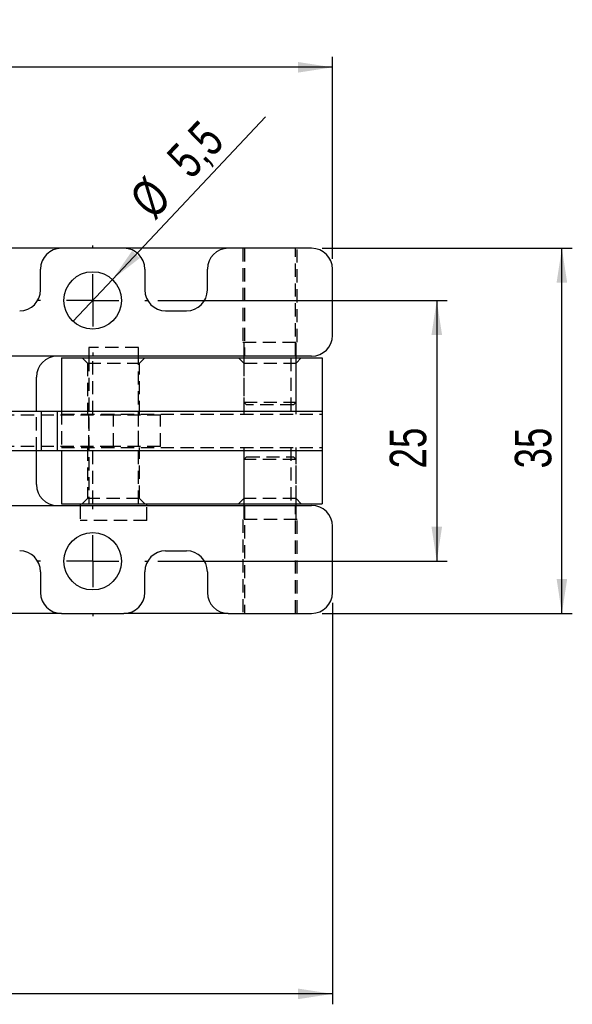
# Model space of a CAD drawing. Extents: x 30 to 391, y 7 to 282.
# Tile 18 of 30: x 160 to 213, y 95 to 189. Entities that reach past the tile are written whole.
import ezdxf

# ---------------------------------------------------------------- set-up
doc = ezdxf.new("R2010")
doc.units = 0
doc.linetypes.add('HIDDEN', pattern=[1.905, 1.27, -0.635])
doc.layers.get('0').update_dxf_attribs({"linetype": 'CONTINUOUS'})
doc.styles.add('SLDTEXTSTYLE0', font='TXT', dxfattribs={"width": 0.75})
doc.dimstyles.new('SLDDIMSTYLE0', dxfattribs={"dimtxt": 3.5, "dimasz": 3.302, "dimexe": 0, "dimexo": 0.0625, "dimgap": 0.875, "dimtad": 1, "dimdec": 0, "dimrnd": 1e-09, "dimzin": 12, "dimtxsty": 'SLDTEXTSTYLE0', "dimsah": 1, "dimcen": 0.09, "dimazin": 3, "dimtfac": 1, "dimtdec": 0, "dimtofl": 0, "dimtmove": 0, "dimatfit": 3, "dimtolj": 1, "dimtzin": 12})
doc.dimstyles.new('SLDDIMSTYLE2', dxfattribs={"dimtxt": 3.5, "dimasz": 3.302, "dimexe": 0, "dimexo": 0.0625, "dimgap": 0.875, "dimtad": 1, "dimdec": 3, "dimrnd": 1e-09, "dimzin": 12, "dimtxsty": 'SLDTEXTSTYLE0', "dimsah": 1, "dimcen": 0.09, "dimazin": 3, "dimtfac": 1, "dimtdec": 3, "dimtofl": 0, "dimtmove": 0, "dimatfit": 3, "dimtolj": 1, "dimtzin": 12})
doc.dimstyles.new('SLDDIMSTYLE3', dxfattribs={"dimtxt": 3.5, "dimasz": 3.302, "dimexe": 0, "dimexo": 0.0625, "dimgap": 0.875, "dimtad": 1, "dimdec": 3, "dimrnd": 1e-09, "dimzin": 12, "dimtxsty": 'SLDTEXTSTYLE0', "dimblk1": 'NONE', "dimsah": 1, "dimcen": 0, "dimazin": 3, "dimtfac": 1, "dimtdec": 3, "dimtmove": 0, "dimatfit": 3, "dimtolj": 1, "dimtzin": 12})

# ---------------------------------------------------------------- blocks, each defined once
blk = doc.blocks.new('_D_5')
at = {"color": 179, "linetype": 'CONTINUOUS'}
for p, q in [((82.743, 145.062), (82.743, 95.096)), ((189.743, 133.562), (189.743, 95.096)), ((189.743, 96.096), (82.743, 96.096))]:
    blk.add_line(p, q, dxfattribs=at)
for points in [[(82.743, 96.096), (86.045, 95.588), (86.045, 96.604)], [(189.743, 96.096), (186.441, 96.604), (186.441, 95.588)]]:
    blk.add_solid(points, dxfattribs=at)
at = {"color": 179, "linetype": 'CONTINUOUS', "insert": (128.168, 100.608, -28.9), "char_height": 3.5, "attachment_point": 1, "style": 'SLDTEXTSTYLE0'}
blk.add_mtext('107', dxfattribs=at)
blk = doc.blocks.new('_D_6')
at = {"color": 179, "linetype": 'CONTINUOUS'}
for p, q in [((172.993, 162.562), (200.743, 162.562)), ((199.743, 162.562), (199.743, 137.562)), ((172.993, 137.562), (200.743, 137.562))]:
    blk.add_line(p, q, dxfattribs=at)
for points in [[(199.743, 162.562), (199.235, 159.26), (200.251, 159.26)], [(199.743, 137.562), (200.251, 140.864), (199.235, 140.864)]]:
    blk.add_solid(points, dxfattribs=at)
at = {"color": 179, "linetype": 'CONTINUOUS', "insert": (195.231, 146.46, -28.9), "char_height": 3.5, "attachment_point": 1, "rotation": 90, "style": 'SLDTEXTSTYLE0'}
blk.add_mtext('25', dxfattribs=at)
blk = doc.blocks.new('_D_7')
at = {"color": 179, "linetype": 'CONTINUOUS'}
for p, q in [((188.743, 167.562), (212.743, 167.562)), ((211.743, 132.562), (211.743, 167.562)), ((188.743, 132.562), (212.743, 132.562))]:
    blk.add_line(p, q, dxfattribs=at)
for points in [[(211.743, 167.562), (211.235, 164.26), (212.251, 164.26)], [(211.743, 132.562), (212.251, 135.864), (211.235, 135.864)]]:
    blk.add_solid(points, dxfattribs=at)
at = {"color": 179, "linetype": 'CONTINUOUS', "insert": (207.231, 146.46, -28.9), "char_height": 3.5, "attachment_point": 1, "rotation": 90, "style": 'SLDTEXTSTYLE0'}
blk.add_mtext('35', dxfattribs=at)
blk = doc.blocks.new('_D_8')
at = {"color": 179, "linetype": 'CONTINUOUS'}
for q in [(183.313, 180.147), (164.857, 160.56)]:
    blk.add_line((168.629, 164.563), q, dxfattribs=at)
blk.add_solid([(168.629, 164.563), (171.263, 166.618), (170.523, 167.315)], dxfattribs=at)
at = {"color": 179, "linetype": 'CONTINUOUS', "char_height": 3.5, "attachment_point": 1, "rotation": 46.70349, "style": 'SLDTEXTSTYLE0'}
for s, insert in [('5,5', (173.633, 176.477, -28.9)), ('%%c', (170.052, 172.599, -28.9))]:
    blk.add_mtext(s, dxfattribs=dict(at, insert=insert))
blk = doc.blocks.new('_NONE')
blk = doc.blocks.new('_D_9')
at = {"color": 179, "linetype": 'CONTINUOUS'}
for p, q in [((111.743, 166.562), (111.743, 185.903)), ((189.743, 166.562), (189.743, 185.903)), ((189.743, 184.903), (111.743, 184.903))]:
    blk.add_line(p, q, dxfattribs=at)
for points in [[(111.743, 184.903), (115.045, 184.395), (115.045, 185.411)], [(189.743, 184.903), (186.441, 185.411), (186.441, 184.395)]]:
    blk.add_solid(points, dxfattribs=at)
at = {"color": 179, "linetype": 'CONTINUOUS', "insert": (147.627, 189.415, -28.9), "char_height": 3.5, "attachment_point": 1, "style": 'SLDTEXTSTYLE0'}
blk.add_mtext('78', dxfattribs=at)
blk = doc.blocks.new('SW_CENTERMARKSYMBOL_5')
at = {"color": 0, "linetype": 'CONTINUOUS'}
for p, q in [((0, 5), (0, 5.25)), ((0, 0), (0, 2.5)), ((-5, 0), (-5.25, 0)), ((0, 0), (-2.5, 0)), ((0, 0), (0, -2.5)), ((0, 0), (2.5, 0)), ((5, 0), (5.25, 0)), ((0, -5), (0, -5.25))]:
    blk.add_line(p, q, dxfattribs=at)
blk = doc.blocks.new('SW_CENTERMARKSYMBOL_6')
at = {"color": 0, "linetype": 'CONTINUOUS'}
for p, q in [((0, 5), (0, 5.25)), ((0, 0), (0, 2.5)), ((-5, 0), (-5.25, 0)), ((0, 0), (-2.5, 0)), ((0, 0), (0, -2.5)), ((0, 0), (2.5, 0)), ((5, 0), (5.25, 0)), ((0, -5), (0, -5.25))]:
    blk.add_line(p, q, dxfattribs=at)

msp = doc.modelspace()

# ---------------------------------------------------------------- linework, layer by layer
at = {"color": 7, "linetype": 'CONTINUOUS'}
for p, q in [((163.7428, 167.5615), (144.2428, 167.5615)), ((169.7428, 167.5615), (163.7428, 167.5615)), ((179.7428, 167.5615), (169.7428, 167.5615)), ((187.7428, 167.5615), (179.7428, 167.5615)), ((161.7428, 163.5615), (161.7428, 165.5615)), ((171.7428, 165.5615), (171.7428, 163.5615)), ((177.7428, 163.5615), (177.7428, 165.5615)), ((189.7428, 159.2115), (189.7428, 165.5615)), ((173.7428, 161.5615), (175.7428, 161.5615)), ((187.7428, 157.2115), (152.3995, 157.2115)), ((163.7428, 157.0615), (163.7428, 151.9365)), ((163.7428, 157.0615), (188.7428, 157.0615)), ((166.3615, 157.2115), (166.3615, 157.0615)), ((171.124, 157.0615), (171.124, 157.2115)), ((181.2428, 157.2115), (181.2428, 157.0615)), ((186.2428, 157.0615), (186.2428, 157.2115)), ((188.7428, 157.0615), (188.7428, 151.9365)), ((161.3428, 151.9365), (161.3428, 155.2115)), ((154.6168, 151.9365), (161.8099, 151.9365)), ((161.8099, 151.9365), (161.8099, 148.1865)), ((161.8099, 151.9365), (163.3423, 151.9365)), ((163.3423, 151.9365), (163.3423, 148.1865)), ((163.3423, 151.9365), (188.7428, 151.9365)), ((188.7428, 151.9365), (188.7428, 148.1865)), ((154.6168, 148.1865), (161.8099, 148.1865)), ((161.3428, 144.9115), (161.3428, 148.1865)), ((161.8099, 148.1865), (163.3423, 148.1865)), ((163.3423, 148.1865), (188.7428, 148.1865)), ((163.7428, 148.1865), (163.7428, 143.0615)), ((188.7428, 148.1865), (188.7428, 143.0615)), ((152.3995, 142.9115), (187.7428, 142.9115)), ((163.7428, 143.0615), (188.7428, 143.0615)), ((165.5428, 143.0615), (165.5428, 142.9115)), ((171.9428, 142.9115), (171.9428, 143.0615)), ((181.2428, 143.0615), (181.2428, 142.9115)), ((186.2428, 142.9115), (186.2428, 143.0615)), ((189.7428, 134.5615), (189.7428, 140.9115)), ((173.7428, 138.5615), (175.7428, 138.5615)), ((161.7428, 136.5615), (161.7428, 134.5615)), ((171.7428, 134.5615), (171.7428, 136.5615)), ((177.7428, 136.5615), (177.7428, 134.5615)), ((163.7428, 132.5615), (144.2428, 132.5615)), ((163.7428, 132.5615), (169.7428, 132.5615)), ((179.7428, 132.5615), (169.7428, 132.5615)), ((179.7428, 132.5615), (187.7428, 132.5615))]:
    msp.add_line(p, q, dxfattribs=at)
at = {"color": 7, "linetype": 'HIDDEN'}
for p, q in [((181.1428, 167.5615), (181.1428, 158.5615)), ((181.2928, 167.5615), (181.2928, 157.2115)), ((186.1928, 157.2115), (186.1928, 167.5615)), ((186.3428, 158.5615), (186.3428, 167.5615)), ((181.1428, 158.5615), (186.3428, 158.5615)), ((181.2428, 158.5615), (181.2428, 157.2115)), ((186.2428, 157.2115), (186.2428, 158.5615)), ((171.124, 158.0615), (166.3615, 158.0615)), ((166.3615, 158.0615), (166.3615, 157.2115)), ((171.124, 157.2115), (171.124, 158.0615)), ((165.7428, 157.0615), (166.2428, 156.5615)), ((166.3615, 157.0615), (166.3615, 143.0615)), ((166.7428, 151.6615), (166.7428, 157.0615)), ((171.124, 143.0615), (171.124, 157.0615)), ((171.2428, 156.5615), (171.7428, 157.0615)), ((180.7428, 157.0615), (181.2428, 156.5615)), ((181.2428, 157.0615), (181.2428, 152.8115)), ((185.7428, 157.0615), (185.7428, 151.6615)), ((186.2428, 152.8115), (186.2428, 157.0615)), ((186.2428, 156.5615), (186.7428, 157.0615)), ((166.2428, 156.5615), (171.2428, 156.5615)), ((166.2428, 156.5615), (166.2428, 151.6615)), ((171.2428, 151.6615), (171.2428, 156.5615)), ((181.2428, 156.5615), (186.2428, 156.5615)), ((181.2428, 156.5615), (181.2428, 151.6615)), ((186.2428, 151.6615), (186.2428, 156.5615)), ((181.2428, 152.8115), (186.2428, 152.8115)), ((181.2428, 152.8115), (181.4928, 152.5615)), ((185.9928, 152.5615), (181.4928, 152.5615)), ((185.9928, 152.5615), (186.2428, 152.8115)), ((168.7428, 151.5615), (143.7428, 151.5615)), ((161.3428, 148.1865), (161.3428, 151.9365)), ((163.7428, 151.9365), (163.7428, 148.1865)), ((163.7428, 151.6615), (188.7428, 151.6615)), ((166.3428, 151.5615), (166.3428, 148.5615)), ((168.7428, 148.5615), (168.7428, 151.5615)), ((173.2428, 151.5615), (168.7428, 151.5615)), ((171.1428, 148.5615), (171.1428, 151.5615)), ((173.2428, 148.5615), (173.2428, 151.5615)), ((168.7428, 148.5615), (143.7428, 148.5615)), ((163.7428, 148.4615), (188.7428, 148.4615)), ((166.2428, 148.4615), (166.2428, 143.5615)), ((166.7428, 143.0615), (166.7428, 148.4615)), ((173.2428, 148.5615), (168.7428, 148.5615)), ((171.2428, 143.5615), (171.2428, 148.4615)), ((181.2428, 148.4615), (181.2428, 143.5615)), ((185.7428, 148.4615), (185.7428, 143.0615)), ((186.2428, 143.5615), (186.2428, 148.4615)), ((181.4928, 147.5615), (181.2428, 147.3115)), ((186.2428, 147.3115), (181.2428, 147.3115)), ((181.2428, 147.3115), (181.2428, 143.0615)), ((181.4928, 147.5615), (185.9928, 147.5615)), ((186.2428, 147.3115), (185.9928, 147.5615)), ((186.2428, 143.0615), (186.2428, 147.3115)), ((166.2428, 143.5615), (165.7428, 143.0615)), ((171.2428, 143.5615), (166.2428, 143.5615)), ((171.7428, 143.0615), (171.2428, 143.5615)), ((181.2428, 143.5615), (180.7428, 143.0615)), ((186.2428, 143.5615), (181.2428, 143.5615)), ((186.7428, 143.0615), (186.2428, 143.5615)), ((165.5428, 142.9115), (165.5428, 141.4615)), ((171.9428, 141.4615), (171.9428, 142.9115)), ((181.2428, 142.9115), (181.2428, 141.5615)), ((181.2928, 142.9115), (181.2928, 132.5615)), ((186.1928, 132.5615), (186.1928, 142.9115)), ((186.2428, 141.5615), (186.2428, 142.9115)), ((186.3428, 141.5615), (181.1428, 141.5615)), ((181.1428, 141.5615), (181.1428, 132.5615)), ((186.3428, 132.5615), (186.3428, 141.5615)), ((171.9428, 141.4615), (165.5428, 141.4615))]:
    msp.add_line(p, q, dxfattribs=at)
at = {"color": 7, "linetype": 'CONTINUOUS'}
for centre in [(166.7428, 162.5615), (166.7428, 137.5615)]:
    msp.add_circle(centre, 2.75, dxfattribs=at)
for centre, start, end in [((163.7428, 165.5615), 90, 180), ((169.7428, 165.5615), 0, 90), ((179.7428, 165.5615), 90, 180), ((187.7428, 165.5615), 0, 90), ((159.7428, 163.5615), 270, 0), ((173.7428, 163.5615), 180, 270), ((175.7428, 163.5615), 270, 0), ((187.7428, 159.2115), 270, 0), ((163.3428, 155.2115), 90, 180), ((163.3428, 144.9115), 180, 270), ((187.7428, 140.9115), 0, 90), ((159.7428, 136.5615), 0, 90), ((173.7428, 136.5615), 90, 180), ((175.7428, 136.5615), 0, 90), ((163.7428, 134.5615), 180, 270), ((169.7428, 134.5615), 270, 0), ((179.7428, 134.5615), 180, 270), ((187.7428, 134.5615), 270, 0)]:
    msp.add_arc(centre, 2, start, end, dxfattribs=at)

# ---------------------------------------------------------------- block references
at = {"color": 179, "linetype": 'CONTINUOUS'}
for name, p in [('SW_CENTERMARKSYMBOL_5', (166.7428, 162.5615)), ('SW_CENTERMARKSYMBOL_6', (166.7428, 137.5615))]:
    msp.add_blockref(name, p, dxfattribs=at)

# ---------------------------------------------------------------- dimensions: what is measured, and where the dimension line sits
for base, p1, p2, dimstyle, picture, middle in [((111.7428, 184.9031), (189.7428, 165.5615), (111.7428, 165.5615), 'SLDDIMSTYLE2', '_D_9', (151.6347, 184.9031)), ((82.7428, 96.0958), (189.7428, 134.5615), (82.7428, 146.0615), 'SLDDIMSTYLE0', '_D_5', (133.469, 96.0958))]:
    dim = msp.add_linear_dim(base=base, p1=p1, p2=p2, dimstyle=dimstyle, dxfattribs=at)
    dim.commit()
    dim.dimension.update_dxf_attribs({"geometry": picture, "text_midpoint": middle, "dimtype": 160})
dim = msp.add_diameter_dim_2p(p1=(164.8569, 160.5601), p2=(168.6287, 164.563), dimstyle='SLDDIMSTYLE3', dxfattribs=at)
dim.commit()
dim.dimension.update_dxf_attribs({"geometry": '_D_8', "text_midpoint": (178.4655, 175.0029), "dimtype": 163})
for base, p1, p2, picture, middle in [((211.7428, 167.5615), (187.7428, 132.5615), (187.7428, 167.5615), '_D_7', (211.7428, 150.4678)), ((199.7428, 137.5615), (171.9928, 162.5615), (171.9928, 137.5615), '_D_6', (199.7428, 150.4678))]:
    dim = msp.add_linear_dim(base=base, p1=p1, p2=p2, angle=90, dimstyle='SLDDIMSTYLE2', dxfattribs=at)
    dim.commit()
    dim.dimension.update_dxf_attribs({"geometry": picture, "text_midpoint": middle, "dimtype": 160})

doc.saveas('drawing.dxf')
